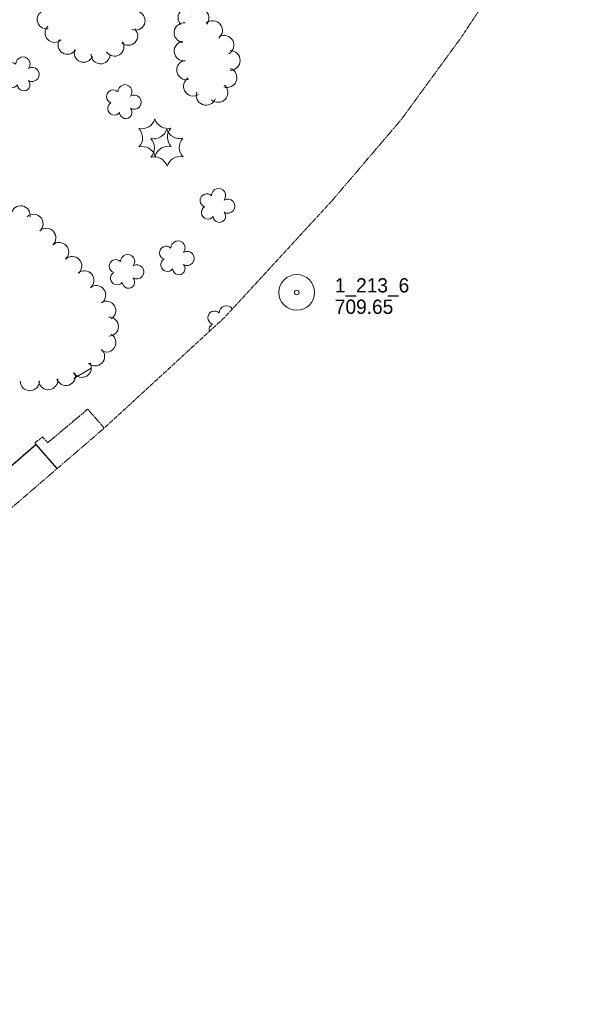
# Model space of a CAD drawing. Extents: x 863487 to 870045, y 569252 to 575761.
# Tile 52 of 66: x 868453 to 868687, y 572933 to 573346. Entities that reach past the tile are written whole.
import ezdxf

# ---------------------------------------------------------------- set-up
doc = ezdxf.new("R2010")
doc.units = 0
doc.header["$LTSCALE"] = 0.005
doc.header["$MEASUREMENT"] = 0
doc.linetypes.add('DGN Style 3', pattern=[37.5, 25, -12.5])
for name, color, linetype, lineweight in [('E_LAND_Vegetation', 3, 'Continuous', 15), ('E_MAP_Limits', 3, 'DGN Style 3', 15), ('E_MAP_PassPoints', 40, 'Continuous', 15), ('E_MISCPROP_HvyDash', 241, 'DGN Style 3', 25), ('E_MISCPROP_HvyLine', 241, 'Continuous', 25)]:
    doc.layers.add(name, color=color, linetype=linetype, lineweight=lineweight)
doc.styles.add('Style-IGR_FONT_0', font='IGR_FONT_0.shx')

# ---------------------------------------------------------------- blocks, each defined once
blk = doc.blocks.new('PP')
at = {"layer": 'E_MAP_PassPoints', "color": 40, "linetype": 'Continuous', "lineweight": 0}
for radius in [7.5, 0.96]:
    blk.add_circle((0, 0), radius, dxfattribs=at)
blk = doc.blocks.new('TREE')
at = {"layer": 'E_LAND_Vegetation', "color": 93, "linetype": 'Continuous', "lineweight": 0}
for centre, radius, start, end in [((-1.47, 4.28), 2.78, 1.3946, 209.1676), ((3.57, 2.42), 2.97, 278.4237, 139.6576), ((-4.47, 0.2), 2.78, 78.0716, 279.0827), ((-2.01, -4.2), 2.61, 140.7798, 358.7124), ((3.46, -3.43), 2.97, 196.0746, 79.0478)]:
    blk.add_arc(centre, radius, start, end, dxfattribs=at)
blk = doc.blocks.new('PINEL')
at = {"layer": 'E_LAND_Vegetation', "color": 93, "linetype": 'Continuous', "lineweight": 0}
for centre, start, end in [((-8.14, 7.32), 275.2113, 0.9763), ((2.26, 10.71), 215.2113, 300.9763), ((10.41, 3.41), 155.2113, 240.9763), ((-10.4, -3.39), 335.2113, 60.9763), ((8.15, -7.3), 95.2114, 180.9763), ((-2.25, -10.7), 35.2113, 120.9763)]:
    blk.add_arc(centre, 5.72, start, end, dxfattribs=at)

msp = doc.modelspace()

# ---------------------------------------------------------------- linework, layer by layer
at = {"layer": 'E_LAND_Vegetation', "color": 93, "linetype": 'Continuous'}
msp.add_line((868475.39, 573195.69), (868482.68, 573200.13), dxfattribs=at)
for centre, radius, start, end in [((868523.33, 573347.3), 4.12, 43.8752, 223.8599), ((868527.99, 573347.18), 4.12, 322.0844, 142.0691), ((868464.05, 573346.58), 3.97, 97.9642, 277.9489), ((868501.37, 573346.06), 3.97, 248.0447, 68.0294), ((868467.36, 573340.91), 3.97, 134.1648, 314.1495), ((868521.69, 573341.02), 4.12, 83.7074, 263.6921), ((868533.7, 573341.93), 4.12, 309.8411, 129.8258), ((868498.28, 573339.67), 3.97, 226.8786, 46.8632), ((868538.54, 573335.79), 4.12, 299.1281, 119.1128), ((868472.78, 573335.9), 3.97, 148.2865, 328.2711), ((868492.52, 573335.1), 3.97, 212.4458, 32.4305), ((868521.72, 573333.33), 4.12, 96.7133, 276.698), ((868479.54, 573332.53), 3.97, 158.0358, 338.0204), ((868486.67, 573331.9), 3.97, 177.9566, 357.9413), ((868541.13, 573329.36), 4.12, 269.8985, 89.8832), ((868522.78, 573325.35), 4.12, 101.2971, 281.2818), ((868539.77, 573322.13), 4.12, 249.8037, 69.7884), ((868525.61, 573318.51), 4.12, 121.1242, 301.1089), ((868535.99, 573315.87), 4.12, 228.7759, 48.7605), ((868530.97, 573314.69), 4.12, 159.2567, 339.2414), ((868453.11, 573264.28), 4.01, 349.218, 169.2027), ((868458.52, 573260.73), 4.01, 312.7581, 132.7427), ((868463.92, 573254.82), 4.01, 312.1809, 132.1655), ((868469.3, 573248.88), 4.01, 312.1809, 132.1655), ((868474.78, 573242.99), 4.01, 312.9936, 132.9783), ((868479.89, 573236.97), 4.01, 309.6707, 129.6554), ((868484.82, 573230.77), 4.01, 307.2123, 127.197), ((868489.04, 573224.23), 4.01, 301.0882, 121.0728), ((868534.5, 573221.3), 2.78, 43.8302, 251.6032), ((868539.48, 573223.33), 2.97, 32.5375, 182.0932), ((868490.17, 573217.55), 4.01, 270.2233, 90.208), ((868535.04, 573216.26), 2.78, 120.5073, 195.3093), ((868489.09, 573210.86), 4.01, 239.519, 59.5036), ((868484.37, 573205.02), 4.01, 226.9681, 46.9528), ((868478.77, 573200.21), 4.01, 211.3707, 31.3554), ((868472.09, 573196.79), 4.01, 198.6119, 18.5965), ((868456.96, 573194.63), 4.01, 181.0267, 1.0114), ((868464.72, 573195.04), 4.01, 187.5704, 7.5551)]:
    msp.add_arc(centre, radius, start, end, dxfattribs=at)
at = {"layer": 'E_MAP_Limits', "color": 73, "linetype": 'DGN Style 3', "flags": 128}
for points in [[(869073.96, 574000.24), (869037.02, 573948), (868952.4, 573822.71), (868885.59, 573719.94), (868796.42, 573581.77), (868681.4, 573404.53), (868638.14, 573339.13), (868612.89, 573304.51), (868583.78, 573270.38)], [(868583.78, 573270.38), (868538.76, 573221.42), (868487.83, 573174.58), (868431.41, 573126.01), (868370.06, 573073.81), (868298.27, 573011.52), (868167.19, 572899.51), (868018.67, 572773.3), (867885.09, 572655.79)]]:
    msp.add_lwpolyline(points, dxfattribs=at)
at = {"layer": 'E_MISCPROP_HvyDash', "color": 241, "linetype": 'DGN Style 3', "flags": 128}
msp.add_lwpolyline([(868459.65, 573168.04), (868459.09, 573168.69), (868462.31, 573171.2), (868464.46, 573168.76), (868481.24, 573182.85), (868488.21, 573174.92)], dxfattribs=at)
at = {"layer": 'E_MISCPROP_HvyLine', "color": 241, "linetype": 'Continuous', "flags": 128}
msp.add_lwpolyline([(868468.51, 573157.94), (868459.67, 573168.06), (868447.6, 573157.52), (868432.95, 573174.3), (868408.9, 573153.31), (868432.16, 573126.66)], dxfattribs=at)

# ---------------------------------------------------------------- block references
at = {"layer": 'E_LAND_Vegetation', "color": 93, "linetype": 'Continuous', "xscale": 1.00000194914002, "yscale": 1.00000194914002, "zscale": 1.00000194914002, "rotation": 42.43564468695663}
for name, p in [('TREE', (868453.08, 573323.66)), ('TREE', (868495.89, 573312.02)), ('PINEL', (868509.52, 573296.97)), ('PINEL', (868514.51, 573292.69)), ('TREE', (868535.2, 573268.36)), ('TREE', (868518.18, 573246.37)), ('TREE', (868497.02, 573240.73))]:
    msp.add_blockref(name, p, dxfattribs=at)
at = {"layer": 'E_MAP_PassPoints', "color": 40, "linetype": 'Continuous'}
msp.add_blockref('PP', (868569.01, 573231.88), dxfattribs=at)
msp.add_blockref('PP', (868569.01, 573231.88), dxfattribs=at)

# ---------------------------------------------------------------- texts
at = {"layer": 'E_MAP_PassPoints', "color": 40, "linetype": 'Continuous', "style": 'Style-IGR_FONT_0'}
for s, p in [('1_213_6', (868585.01, 573231.88)), ('1_213_6', (868585.01, 573231.88)), ('709.65', (868585.01, 573222.88)), ('709.65', (868585.01, 573222.88))]:
    msp.add_text(s, height=6, dxfattribs=at).set_placement(p)

doc.saveas('drawing.dxf')
